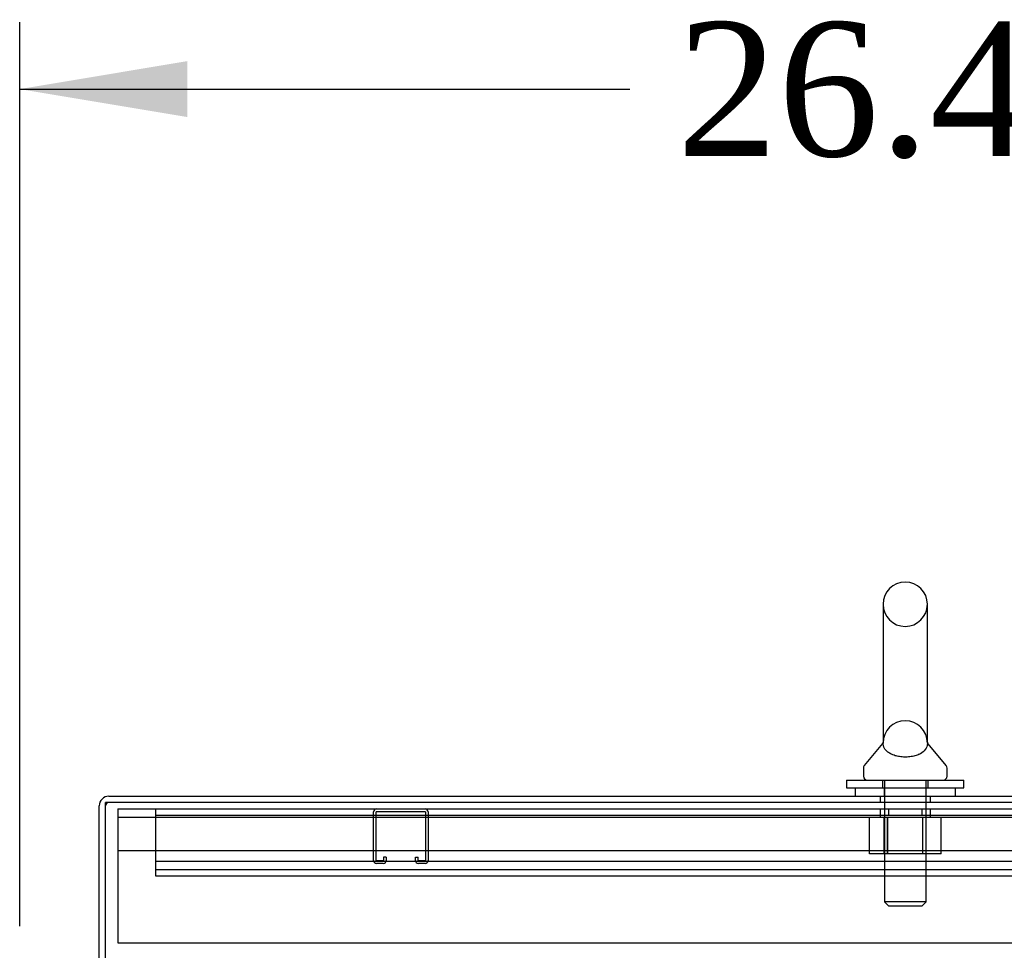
# Model space of a CAD drawing. Header units: inches. Extents: x 1 to 359, y -2 to 239.
# Tile 6 of 99: x 17 to 32, y 142 to 155. Entities that reach past the tile are written whole.
import ezdxf
from ezdxf.enums import TextEntityAlignment as Align
from ezdxf.lldxf.tags import DXFTag

# ---------------------------------------------------------------- set-up
doc = ezdxf.new("R2010")
doc.units = ezdxf.units.IN
doc.header["$MEASUREMENT"] = 0
for name, color, linetype in [('COM42890-3', 7, 'Continuous'), ('COM50677-1', 7, 'Continuous'), ('COM70215', 7, 'Continuous'), ('COM71197-1', 7, 'Continuous'), ('COM71302-1', 7, 'Continuous'), ('Default', 7, 'Continuous'), ('NTS18024', 7, 'Continuous'), ('SCS86414', 7, 'Continuous'), ('WAF25377', 7, 'Continuous'), ('WAM254785', 7, 'Continuous')]:
    doc.layers.add(name, color=color, linetype=linetype)
doc.styles.add('SEACAD_Times_New_Roman', font='times.ttf')
tags = doc.linetypes.add('HIDDEN2', pattern=[0.1875, 0.125, -0.0625]).pattern_tags.tags
tags[6:7] = [DXFTag(74, 4), DXFTag(75, 0), DXFTag(340, '0'), DXFTag(46, 0.0), DXFTag(50, 0.0), DXFTag(44, 0.0), DXFTag(45, 0.0)]
tags[4:5] = [DXFTag(74, 4), DXFTag(75, 0), DXFTag(340, '0'), DXFTag(46, 0.0), DXFTag(50, 0.0), DXFTag(44, 0.0), DXFTag(45, 0.0)]
doc.dimstyles.new('HAMMOND_(STH_-_540x360)', dxfattribs={"dimtxt": 2, "dimasz": 2.5, "dimexe": 1, "dimexo": 1, "dimgap": 0.5, "dimtad": 0, "dimtih": 1, "dimtoh": 1, "dimzin": 0, "dimdsep": 46, "dimtxsty": 'SEACAD_Times_New_Roman', "dimblk1": '_SE_FILLED', "dimblk2": '_SE_FILLED', "dimsah": 1, "dimcen": 1, "dimadec": 0, "dimazin": 0, "dimtfac": 0.8, "dimtofl": 0, "dimtmove": 0, "dimatfit": 3, "dimfxl": 1, "dimtolj": 1, "dimtzin": 0, "dimarcsym": 0})

# ---------------------------------------------------------------- blocks, each defined once
blk = doc.blocks.new('SE1')
at = {"layer": 'COM42890-3', "color": 7, "linetype": 'HIDDEN2'}
for p, q in [((19.055, 143.647), (19.055, 143.509)), ((29.993, 143.647), (29.993, 143.552)), ((30.493, 143.552), (30.493, 143.647)), ((19.055, 143.552), (41.43, 143.552)), ((19.055, 143.509), (19.055, 142.785)), ((19.055, 142.868), (41.43, 142.868)), ((19.055, 142.785), (19.055, 142.647)), ((19.055, 142.742), (41.43, 142.742)), ((19.055, 142.647), (41.43, 142.647))]:
    blk.add_line(p, q, dxfattribs=at)
at = {"layer": 'COM50677-1', "color": 7, "linetype": 'HIDDEN2'}
for p, q in [((18.493, 143.647), (18.493, 143.462)), ((18.493, 143.647), (41.993, 143.647)), ((29.868, 143.647), (29.868, 143.522)), ((30.618, 143.522), (30.618, 143.647)), ((18.493, 143.522), (41.993, 143.522)), ((18.493, 143.462), (18.493, 141.647)), ((41.993, 143.022), (18.493, 143.022)), ((18.493, 141.647), (41.993, 141.647))]:
    blk.add_line(p, q, dxfattribs=at)
at = {"layer": 'COM70215', "color": 7, "linetype": 'HIDDEN2'}
for p, q in [((22.308, 142.877), (22.308, 143.604)), ((22.348, 142.877), (22.348, 143.604)), ((22.351, 143.607), (23.078, 143.607)), ((23.081, 143.604), (23.081, 142.877)), ((23.121, 143.604), (23.121, 142.877)), ((22.453, 142.874), (22.351, 142.874)), ((22.456, 142.928), (22.456, 142.877)), ((22.496, 142.928), (22.456, 142.928)), ((22.496, 142.928), (22.496, 142.877)), ((22.933, 142.877), (22.933, 142.928)), ((22.933, 142.928), (22.973, 142.928)), ((22.973, 142.877), (22.973, 142.928)), ((23.078, 142.874), (22.976, 142.874)), ((22.453, 142.834), (22.351, 142.834)), ((23.078, 142.834), (22.976, 142.834))]:
    blk.add_line(p, q, dxfattribs=at)
for centre, radius, start, end in [((22.351, 143.604), 0.043, 90, 180), ((22.351, 143.604), 0.003, 90, 180), ((23.078, 143.604), 0.043, 0, 90), ((23.078, 143.604), 0.003, 0, 90), ((22.351, 142.877), 0.043, 180, 270), ((22.351, 142.877), 0.003, 180, 270), ((22.453, 142.877), 0.003, 270, 0), ((22.453, 142.877), 0.043, 270, 0), ((22.976, 142.877), 0.043, 180, 270), ((22.976, 142.877), 0.003, 180, 270), ((23.078, 142.877), 0.003, 270, 0), ((23.078, 142.877), 0.043, 270, 0)]:
    blk.add_arc(centre, radius, start, end, dxfattribs=at)
at = {"layer": 'COM71197-1', "color": 7, "linetype": 'Continuous'}
for p in [(42.178, 143.742), (18.308, 140.492)]:
    blk.add_line(p, (18.308, 143.742), dxfattribs=at)
at = {"layer": 'COM71302-1', "color": 7, "linetype": 'Continuous'}
for p, q in [((18.356, 143.837), (42.13, 143.837)), ((18.213, 140.492), (18.213, 143.694))]:
    blk.add_line(p, q, dxfattribs=at)
at = {"layer": 'COM71302-1', "color": 7, "linetype": 'HIDDEN2'}
for p, q in [((29.868, 143.837), (29.868, 143.742)), ((30.618, 143.742), (30.618, 143.837))]:
    blk.add_line(p, q, dxfattribs=at)
at = {"layer": 'COM71302-1', "color": 7, "linetype": 'Continuous'}
blk.add_arc((18.356, 143.694), 0.143, 90, 180, dxfattribs=at)
at = {"layer": 'COM71302-1', "color": 7, "linetype": 'HIDDEN2'}
blk.add_arc((18.356, 143.694), 0.048, 90, 180, dxfattribs=at)
at = {"layer": 'NTS18024', "color": 7, "linetype": 'HIDDEN2'}
for p, q in [((29.708, 142.977), (29.708, 143.522)), ((29.93, 142.977), (29.93, 143.522)), ((29.98, 142.977), (29.98, 143.522)), ((29.98, 143.522), (29.98, 142.977)), ((30.506, 142.977), (30.506, 143.522)), ((30.506, 142.977), (30.506, 143.522)), ((30.555, 142.977), (30.555, 143.522)), ((30.78, 142.977), (30.78, 143.522)), ((29.98, 142.977), (29.708, 142.977)), ((30.506, 142.977), (29.98, 142.977)), ((30.78, 142.977), (30.506, 142.977))]:
    blk.add_line(p, q, dxfattribs=at)
at = {"layer": 'SCS86414', "color": 7, "linetype": 'Continuous'}
for p, q in [((29.912, 146.702), (29.912, 144.632)), ((30.574, 144.632), (30.574, 146.702)), ((29.903, 144.622), (29.632, 144.295)), ((30.574, 144.631), (30.574, 144.632)), ((30.854, 144.295), (30.583, 144.621)), ((29.618, 144.257), (29.618, 144.137)), ((30.868, 144.137), (30.868, 144.257))]:
    blk.add_line(p, q, dxfattribs=at)
at = {"layer": 'SCS86414', "color": 7, "linetype": 'HIDDEN2'}
for p, q in [((30.574, 144.631), (30.574, 144.631)), ((29.931, 144.077), (29.931, 142.262)), ((30.555, 142.262), (30.555, 144.077)), ((30.555, 142.262), (29.931, 142.262)), ((29.931, 142.262), (29.991, 142.202)), ((30.495, 142.202), (30.555, 142.262)), ((29.991, 142.202), (30.495, 142.202))]:
    blk.add_line(p, q, dxfattribs=at)
at = {"layer": 'SCS86414', "color": 7, "linetype": 'Continuous'}
for centre, radius, start, end in [((30.243, 146.702), 0.331, 0, 180), ((29.678, 144.257), 0.06, 140.3214, 180), ((30.808, 144.257), 0.06, 0, 39.6786), ((29.678, 144.137), 0.06, 180, 270), ((30.808, 144.137), 0.06, 270, 0)]:
    blk.add_arc(centre, radius, start, end, dxfattribs=at)
at = {"layer": 'SCS86414', "color": 7, "linetype": 'HIDDEN2'}
for centre, radius, start, end in [((30.243, 146.702), 0.331, 180, 0), ((30.243, 144.631), 0.331, 0, 180), ((30.768, 144.648), 0.194, 181.8575, 182.4485)]:
    blk.add_arc(centre, radius, start, end, dxfattribs=at)
blk.add_open_spline([(29.912, 144.638), (29.912, 144.641), (29.912, 144.642), (29.912, 144.642)], degree=3, dxfattribs=at)
at = {"layer": 'SCS86414', "color": 7, "linetype": 'Continuous'}
blk.add_open_spline([(30.449, 144.463), (30.448, 144.463), (30.432, 144.454), (30.387, 144.439), (30.315, 144.424), (30.235, 144.419), (30.158, 144.426), (30.089, 144.441), (30.028, 144.465), (29.98, 144.496), (29.944, 144.532), (29.92, 144.573), (29.912, 144.612), (29.912, 144.636), (29.912, 144.64), (29.912, 144.641)], degree=3, knots=[0, 0, 0, 0, 0.00248, 0.080886, 0.164165, 0.243761, 0.320708, 0.39793, 0.477818, 0.562253, 0.653858, 0.755481, 0.873978, 0.96821, 1, 1, 1, 1], dxfattribs=at)
at = {"layer": 'SCS86414', "color": 7, "linetype": 'HIDDEN2'}
blk.add_open_spline([(30.574, 144.642), (30.574, 144.642), (30.574, 144.642), (30.574, 144.64), (30.575, 144.619), (30.564, 144.569), (30.551, 144.541), (30.507, 144.494), (30.48, 144.475), (30.445, 144.459)], degree=3, knots=[0.1846216, 0.1846216, 0.1846216, 0.1846216, 0.1875, 0.1875, 0.25, 0.25, 0.3125, 0.3125, 0.3611611, 0.3611611, 0.3611611, 0.3611611], dxfattribs=at)
at = {"layer": 'WAF25377', "color": 7, "linetype": 'Continuous'}
for p, q in [((29.368, 144.077), (31.118, 144.077)), ((29.368, 144.077), (29.368, 143.962)), ((31.118, 143.962), (31.118, 144.077)), ((29.368, 143.962), (31.118, 143.962))]:
    blk.add_line(p, q, dxfattribs=at)
at = {"layer": 'WAF25377', "color": 7, "linetype": 'HIDDEN2'}
for p, q in [((29.903, 144.077), (29.903, 143.962)), ((30.583, 143.962), (30.583, 144.077))]:
    blk.add_line(p, q, dxfattribs=at)
at = {"layer": 'WAM254785', "color": 7, "linetype": 'Continuous'}
for p, q in [((29.493, 143.962), (29.493, 143.837)), ((30.993, 143.837), (30.993, 143.962))]:
    blk.add_line(p, q, dxfattribs=at)
at = {"layer": 'WAM254785', "color": 7, "linetype": 'HIDDEN2'}
for p, q in [((29.93, 143.962), (29.93, 143.837)), ((30.555, 143.837), (30.555, 143.962))]:
    blk.add_line(p, q, dxfattribs=at)
blk = doc.blocks.new('DMBLK14')
at = {"layer": 'Default', "linetype": 'Continuous', "transparency": 16777216}
for points in [[(19.526, 154.806), (17.026, 154.389), (19.526, 153.972)], [(40.96, 154.806), (40.96, 153.972), (43.46, 154.389)]]:
    blk.add_hatch(color=7, dxfattribs=at).paths.add_polyline_path(points)
at = {"layer": 'Default', "color": 7, "linetype": 'Continuous', "transparency": 16777216}
for p, q in [((17.026, 141.897), (17.026, 155.389)), ((43.46, 141.897), (43.46, 155.389)), ((17.026, 154.389), (26.131, 154.389)), ((34.355, 154.389), (43.46, 154.389))]:
    blk.add_line(p, q, dxfattribs=at)
at = {"layer": 'Default', "color": 7, "linetype": 'Continuous', "transparency": 16777216, "style": 'SEACAD_Times_New_Roman'}
blk.add_text('26.43', height=2, dxfattribs=at).set_placement((26.831, 155.389), align=Align.TOP_LEFT)
blk = doc.blocks.new('_SE_FILLED')
at = {"color": 0}
blk.add_line((0, 0), (-1, 0), dxfattribs=at)
blk.add_solid([(0, 0), (-1, -0.1665), (-1, 0.1665), (0, 0)], dxfattribs=at)

msp = doc.modelspace()

# ---------------------------------------------------------------- block references
at = {"layer": 'Default'}
msp.add_blockref('SE1', (0, 0), dxfattribs=at)

# ---------------------------------------------------------------- dimensions: what is measured, and where the dimension line sits
at = {"layer": 'Default', "color": 7, "linetype": 'Continuous'}
dim = msp.add_linear_dim(base=(17.026, 154.389), p1=(17.026, 140.897), p2=(43.46, 140.897), angle=0, text='\\A1;<>', dimstyle='HAMMOND_(STH_-_540x360)', dxfattribs=at)
dim.commit()
dim.dimension.update_dxf_attribs({"geometry": 'DMBLK14', "text_midpoint": (30.243, 154.389), "dimtype": 161})

doc.saveas('drawing.dxf')
